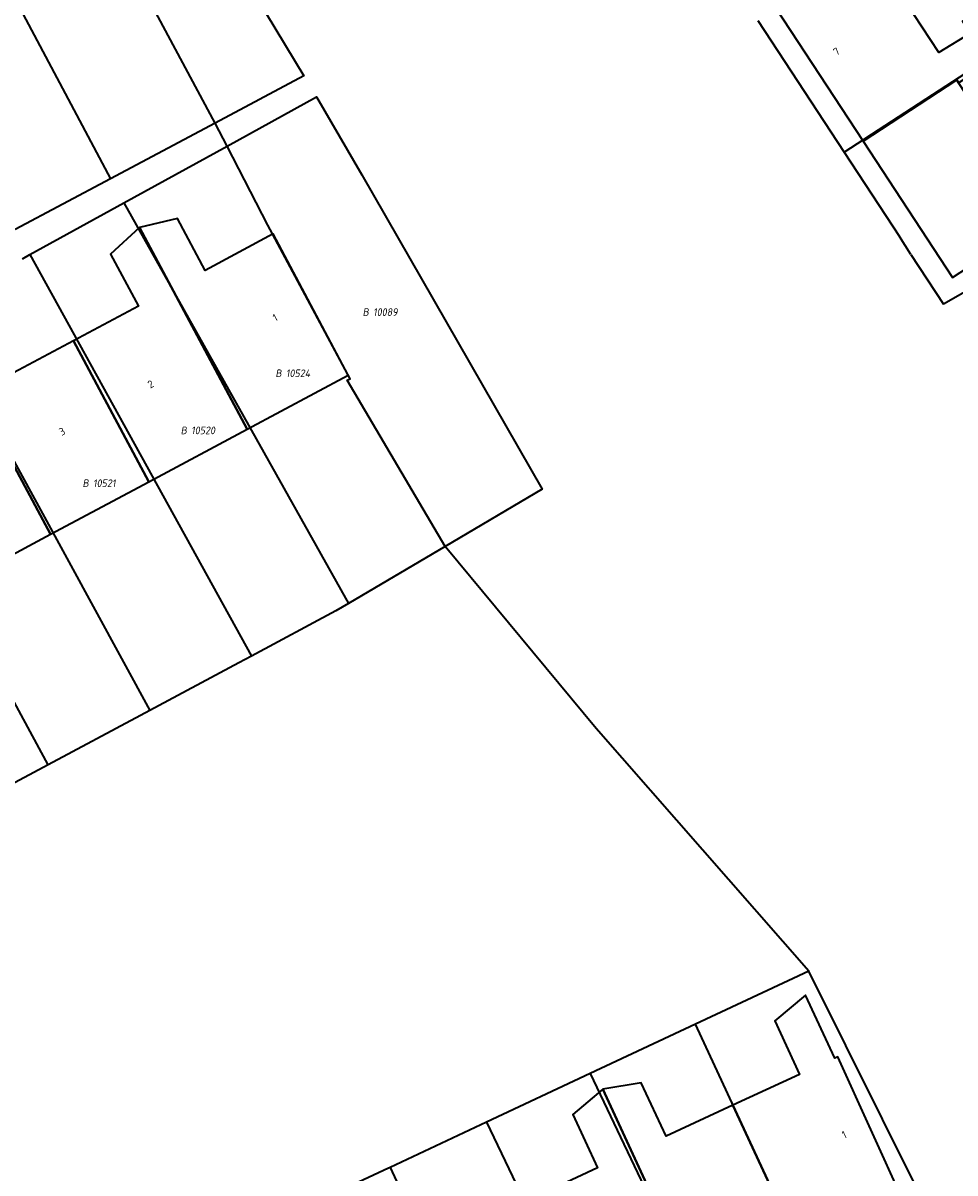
# Model space of a CAD drawing. Header units: metres. Extents: x 154989 to 155512, y 461341 to 461832.
# Tile 32 of 46: x 155261 to 155305, y 461584 to 461638. Entities that reach past the tile are written whole.
import ezdxf
from ezdxf.enums import TextEntityAlignment as Align
from ezdxf.lldxf.tags import DXFTag

# ---------------------------------------------------------------- set-up
doc = ezdxf.new("R2010")
doc.units = ezdxf.units.M
doc.layers.add('B-WE-KG-GRENS_PERCEEL-S', color=150, linetype='Continuous', lineweight=25, true_color=0x007fff, plot=False)
doc.layers.add('B-WE-OG-BEBOUWING-G', color=7, linetype='Continuous', lineweight=35)
doc.layers.add('B-WE-OG-BEBOUWING_HUISNUMMER-T18', color=10, linetype='Continuous', lineweight=18)
doc.layers.add('N-WE-KG-GRENS_KADASTRAAL-G', color=150, linetype='KG-KADASTRAAL-SO', lineweight=35, true_color=0x007fff)
doc.styles.add('NLCS-ISO', font='NLCS-ISO.ttf')
doc.styles.add('NLCS-ISO-M200-T18', font='NLCS-ISO.ttf', dxfattribs={"height": 0.36})
tags = doc.linetypes.add('KG-KADASTRAAL-SO', pattern='A,5.5,-2,["K",Standard,S=1.8,R=0,X=0,Y=-0.9],-2,5.5,-2,[5,NLCS.SHX,S=0.75,R=0,X=0,Y=0],-2', length=19).pattern_tags.tags
tags[6] = DXFTag(74, 10)

# ---------------------------------------------------------------- blocks, each defined once
blk = doc.blocks.new('SKG-PERCEELNUMMER-SO')
at = {"style": 'NLCS-ISO', "oblique": 10, "flags": 1}
for tag, p in [('GEMEENTECODE', (0, 2.55)), ('PERCEELGROOTTE', (0, -2.45))]:
    blk.add_attdef(tag, text='', height=1.8, dxfattribs=at).set_placement(p, align=Align.MIDDLE_CENTER)
at = {"style": 'NLCS-ISO', "oblique": 10}
blk.add_attdef('SECTIE', text='', height=1.8, dxfattribs=at).set_placement((-0.5, 0), align=Align.MIDDLE_RIGHT)
blk.add_attdef('PERCEELNUMMER', text='', height=1.8, dxfattribs=at).set_placement((0.5, 0), align=Align.MIDDLE_LEFT)

msp = doc.modelspace()

# ---------------------------------------------------------------- linework, layer by layer
at = {"layer": 'B-WE-OG-BEBOUWING-G', "flags": 128}
for points in [[(155305.086, 461635.054), (155308.922, 461637.6), (155309.179, 461637.771), (155309.111, 461637.871), (155307.787, 461639.817), (155305.273, 461637.952), (155305.652, 461637.385), (155304.154, 461636.479), (155301.025, 461641.26), (155300.893, 461641.462), (155296.48, 461638.569), (155300.593, 461632.297), (155304.999, 461635.186)], [(155307.734, 461631.008), (155305.086, 461635.054), (155304.999, 461635.186), (155300.593, 461632.297), (155304.803, 461625.877), (155309.258, 461628.79), (155309.206, 461628.87), (155313.194, 461631.503), (155311.975, 461633.349), (155309.407, 461631.654), (155309.839, 461631.005), (155308.379, 461630.041)], [(155276.351, 461621.287), (155272.815, 461627.93), (155269.617, 461626.217), (155268.314, 461628.663), (155266.516, 461628.237), (155271.594, 461618.743)], [(155271.594, 461618.743), (155266.516, 461628.237), (155265.16, 461626.982), (155266.468, 461624.527), (155263.413, 461622.897), (155266.96, 461616.264)], [(155262.326, 461613.785), (155266.96, 461616.264), (155263.413, 461622.897), (155260.348, 461621.262), (155259.045, 461623.706), (155257.247, 461623.281)], [(155257.686, 461611.303), (155262.326, 461613.785), (155257.247, 461623.281), (155255.891, 461622.025), (155257.196, 461619.577), (155254.136, 461617.94)], [(155297.623, 461580.064), (155302.506, 461582.324), (155299.394, 461589.173), (155299.262, 461589.111), (155297.887, 461592.082), (155296.432, 461590.876), (155297.604, 461588.344), (155294.464, 461586.891)], [(155288.329, 461587.647), (155292.858, 461577.859), (155297.623, 461580.064), (155294.464, 461586.891), (155291.317, 461585.435), (155290.148, 461587.956)], [(155292.858, 461577.859), (155288.329, 461587.647), (155286.919, 461586.458), (155288.087, 461583.94), (155284.924, 461582.476), (155288.083, 461575.65)]]:
    msp.add_lwpolyline(points, close=True, dxfattribs=at)
at = {"layer": 'N-WE-KG-GRENS_KADASTRAAL-G', "ltscale": 0.2, "flags": 128}
for points in [[(155260.133, 461651.613), (155263.355, 461653.307), (155265.444, 461650.018), (155269.393, 461643.452), (155274.264, 461635.379), (155270.087, 461633.157)], [(155255.293, 461649.067), (155265.16, 461630.532)], [(155270.087, 461633.157), (155262.033, 461648.19)], [(155299.692, 461631.789), (155313.797, 461640.973)], [(155295.642, 461637.98), (155299.692, 461631.789)], [(155270.645, 461632.074), (155274.857, 461634.396), (155276.996, 461630.709), (155285.476, 461615.905), (155280.916, 461613.214)], [(155270.087, 461633.157), (155265.16, 461630.532)], [(155270.645, 461632.074), (155270.087, 461633.157)], [(155318.92, 461632.928), (155304.38, 461624.624)], [(155265.779, 461629.392), (155270.645, 461632.074)], [(155272.568, 461628.344), (155270.645, 461632.074)], [(155299.692, 461631.789), (155302.299, 461627.805)], [(155265.16, 461630.532), (155260.672, 461628.14)], [(155261.364, 461626.958), (155265.779, 461629.392)], [(155265.779, 461629.392), (155276.356, 461610.524)], [(155280.916, 461613.214), (155276.303, 461621.04), (155276.433, 461621.11), (155272.568, 461628.344)], [(155302.846, 461626.967), (155302.299, 461627.805)], [(155261.018, 461626.767), (155261.364, 461626.958)], [(155261.364, 461626.958), (155271.789, 461608.049)], [(155302.846, 461626.967), (155304.38, 461624.624)], [(155256.699, 461624.386), (155267, 461605.489)], [(155262.22, 461602.934), (155252.012, 461621.802)], [(155280.916, 461613.214), (155276.356, 461610.524)], [(155298.034, 461593.205), (155288.015, 461604.632), (155280.916, 461613.214)], [(155276.356, 461610.524), (155275.772, 461610.179), (155271.789, 461608.049)], [(155271.789, 461608.049), (155271.19, 461607.729), (155267, 461605.489)], [(155267, 461605.489), (155266.56, 461605.254), (155262.22, 461602.934)], [(155262.22, 461602.934), (155258.828, 461601.12), (155257.487, 461600.414)], [(155298.034, 461593.205), (155292.705, 461590.707)], [(155303.241, 461582.736), (155298.034, 461593.205)], [(155292.705, 461590.707), (155287.748, 461588.384)], [(155301.432, 461571.899), (155292.705, 461590.707)], [(155287.748, 461588.384), (155282.858, 461586.093)], [(155287.748, 461588.384), (155296.648, 461569.677)], [(155282.858, 461586.093), (155278.317, 461583.964)], [(155282.858, 461586.093), (155291.791, 461567.422)], [(155278.25, 461583.933), (155273.572, 461581.741)], [(155278.317, 461583.964), (155278.25, 461583.933)], [(155278.317, 461583.964), (155287.02, 461565.207)]]:
    msp.add_lwpolyline(points, dxfattribs=at)

# ---------------------------------------------------------------- block references
at = {"layer": 'B-WE-KG-GRENS_PERCEEL-S', "xscale": 0.2, "yscale": 0.2, "zscale": 0.2}
for p, values in [((155277.418, 461624.25), {'PERCEELNUMMER': '10089', 'SECTIE': 'B'}), ((155273.313, 461621.369), {'PERCEELNUMMER': '10524', 'SECTIE': 'B'}), ((155268.852, 461618.679), {'PERCEELNUMMER': '10520', 'SECTIE': 'B'}), ((155264.231, 461616.191), {'PERCEELNUMMER': '10521', 'SECTIE': 'B'})]:
    msp.add_blockref('SKG-PERCEELNUMMER-SO', p, dxfattribs=at).add_auto_attribs(values)

# ---------------------------------------------------------------- texts
at = {"layer": 'B-WE-OG-BEBOUWING_HUISNUMMER-T18', "style": 'NLCS-ISO-M200-T18'}
for s, rotation, p in [('7', 33.2, (155299.344, 461636.523)), ('1', 28.1, (155272.907, 461623.99)), ('2', 28.1, (155267.045, 461620.858)), ('3', 28.1, (155262.874, 461618.63)), ('1', 24.9, (155299.701, 461585.506))]:
    msp.add_text(s, height=0.36, rotation=rotation, dxfattribs=at).set_placement(p, align=Align.MIDDLE)

doc.saveas('drawing.dxf')
